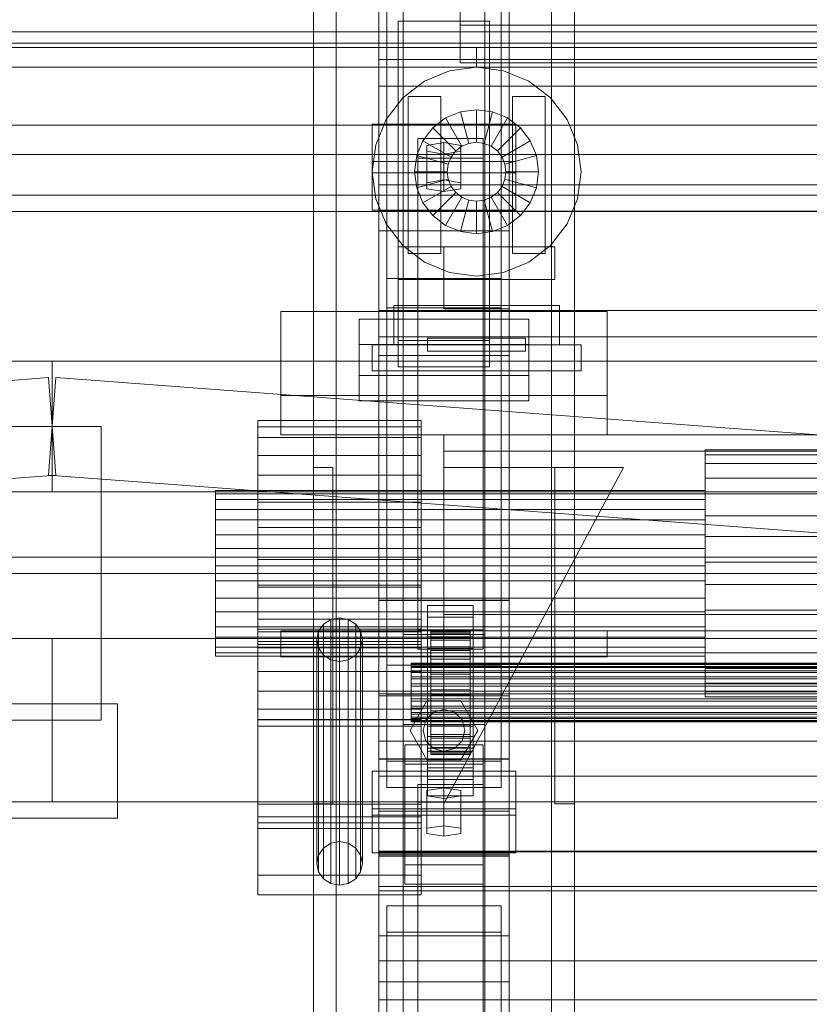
# Model space of a CAD drawing. Header units: millimetres. Extents: x -2233 to 61924, y -68080 to 6847.
# Tile 43 of 256: x -560 to -318, y -35712 to -35410. Entities that reach past the tile are written whole.
import ezdxf

# ---------------------------------------------------------------- set-up
doc = ezdxf.new("R2010")
doc.units = ezdxf.units.MM
for name, color, linetype, lineweight in [('COTAS_O', 1, 'Continuous', 0), ('COTAS_P', 1, 'Continuous', 0), ('frontal_C01', 7, 'Continuous', 0), ('frontal_C02', 7, 'Continuous', 0), ('frontal_C03', 7, 'Continuous', 0), ('frontal_C04', 7, 'Continuous', 0)]:
    doc.layers.add(name, color=color, linetype=linetype, lineweight=lineweight)
doc.dimstyles.new('R19_100', dxfattribs={"dimtxt": 250, "dimasz": 150, "dimexe": 150, "dimexo": 80, "dimgap": 100, "dimtad": 1, "dimtih": 1, "dimtoh": 1, "dimdsep": 46, "dimcen": 0.09, "dimadec": 0, "dimazin": 0, "dimtfac": 1, "dimtdec": 4, "dimtofl": 0, "dimtmove": 0, "dimatfit": 3, "dimfxl": 1, "dimtolj": 1, "dimtzin": 0, "dimarcsym": 0})

# ---------------------------------------------------------------- blocks, each defined once
blk = doc.blocks.new('DIM_R27_48')
at = {"layer": 'COTAS_P'}
for p, q in [((-1750, -34600), (-1600, -34555)), ((2600, -34600), (2450, -34555)), ((-1750, -35500), (-1750, -34600)), ((-1750, -34600), (2600, -34600)), ((-1750, -34600), (-1600, -34645)), ((2600, -34600), (2450, -34645)), ((2600, -35500), (2600, -34600))]:
    blk.add_line(p, q, dxfattribs=at)
blk.add_text('4350 P', height=250, dxfattribs=at).set_placement((425, -34500))
blk = doc.blocks.new('DIM_R27_54')
at = {"layer": 'COTAS_O'}
for p, q in [((-1850, -34600), (-1850, -35300)), ((-150, -34600), (-150, -35300)), ((-1850, -35300), (-1700, -35255)), ((-150, -35300), (-300, -35255)), ((-150, -35300), (-1850, -35300)), ((-1850, -35300), (-1700, -35345)), ((-150, -35300), (-300, -35345))]:
    blk.add_line(p, q, dxfattribs=at)
blk.add_text('1700 O', height=250, rotation=180, dxfattribs=at).set_placement((-1000, -35400))
blk = doc.blocks.new('DIM_R27_58')
at = {"layer": 'COTAS_O'}
for p, q in [((-1480, -35300), (-1330, -35255)), ((490, -35300), (340, -35255)), ((-1480, -36000), (-1480, -35300)), ((-1480, -35300), (490, -35300)), ((-1480, -35300), (-1330, -35345)), ((490, -35300), (340, -35345)), ((490, -36000), (490, -35300))]:
    blk.add_line(p, q, dxfattribs=at)
blk.add_text('1970 O', height=250, dxfattribs=at).set_placement((-495, -35200))
blk = doc.blocks.new('DIM_R27_60')
at = {"layer": 'COTAS_O'}
for p, q in [((-1400, -35300), (-1250, -35255)), ((1400, -35300), (1250, -35255)), ((-1400, -36000), (-1400, -35300)), ((-1400, -35300), (1400, -35300)), ((-1400, -35300), (-1250, -35345)), ((1400, -35300), (1250, -35345)), ((1400, -36000), (1400, -35300))]:
    blk.add_line(p, q, dxfattribs=at)
blk.add_text('2800 O', height=250, dxfattribs=at).set_placement((0, -35200))

msp = doc.modelspace()

# ---------------------------------------------------------------- linework, layer by layer
at = {"layer": 'frontal_C01'}
for p, q in [((-470, -35975), (-470, -34599.343)), ((-463, -35975), (-463, -34599.343)), ((-397, -35975), (-397, -34599.343)), ((-390, -35975), (-390, -34599.343)), ((-470, -35975), (-470, -35273.382)), ((-463, -35975), (-463, -35273.382)), ((-397, -35975), (-397, -35273.382)), ((-390, -35975), (-390, -35273.382)), ((-450, -35617.505), (-450, -35293.967)), ((-410, -35293.967), (-410, -35617.505)), ((-450, -35665.654), (-450, -35342.115)), ((-450, -35666.598), (-450, -35343.06)), ((-410, -35665.654), (-410, -35342.115)), ((-410, -35343.06), (-410, -35666.598)), ((-442.5, -35830.021), (-442.5, -35348.555)), ((-417.5, -35348.555), (-417.5, -35830.021)), ((-447.5, -35637.535), (-447.5, -35358.275)), ((-412.5, -35358.275), (-412.5, -35637.535)), ((-447.5, -35645.624), (-447.5, -35366.363)), ((-412.5, -35645.624), (-412.5, -35366.363)), ((-442.5, -35857.548), (-442.5, -35376.083)), ((-417.5, -35857.548), (-417.5, -35376.083)), ((-450, -35705.117), (-450, -35381.578)), ((-410, -35705.117), (-410, -35381.578)), ((-450, -35422.675), (-450, -35384.156)), ((-450, -35392.244), (-450, -35430.763)), ((-425, -35412.142), (-425, -35398.445)), ((-444, -35418.968), (-444, -35410.879)), ((-444, -35410.879), (-416, -35410.879)), ((-444, -35508.68), (-444, -35410.879)), ((-425, -35410.001), (-425, -35423.698)), ((-416, -35410.879), (-416, -35418.968)), ((-416, -35410.879), (-416, -35508.68)), ((425, -35412.142), (-425, -35412.142)), ((-425, -35412.142), (-425, -35423.698)), ((-416, -35418.968), (-444, -35418.968)), ((-444, -35418.968), (-444, -35516.769)), ((-416, -35516.769), (-416, -35418.968)), ((450, -35422.675), (-450, -35422.675)), ((-450, -35422.675), (-450, -35430.763)), ((-425, -35423.698), (425, -35423.698)), ((-450, -35430.763), (450, -35430.763)), ((-450, -35469.085), (-450, -35460.996)), ((-450, -35460.996), (450, -35460.996)), ((-450, -35499.515), (-450, -35460.996)), ((450, -35469.085), (-450, -35469.085)), ((-450, -35469.085), (-450, -35507.603)), ((450, -35499.515), (-450, -35499.515)), ((-450, -35499.515), (-450, -35507.603)), ((-456, -35519.426), (-456, -35502.171)), ((-456, -35502.171), (-404, -35502.171)), ((-456, -35509.875), (-456, -35502.171)), ((-404, -35502.171), (-404, -35519.426)), ((-404, -35502.171), (-404, -35509.875)), ((-404, -35509.875), (-456, -35509.875)), ((-456, -35509.875), (-456, -35527.13)), ((-450, -35507.603), (450, -35507.603)), ((-416, -35508.68), (-444, -35508.68)), ((-444, -35508.68), (-444, -35516.769)), ((-416, -35516.769), (-416, -35508.68)), ((-404, -35527.13), (-404, -35509.875)), ((-404, -35519.426), (-456, -35519.426)), ((-456, -35519.426), (-456, -35527.13)), ((-444, -35516.769), (-416, -35516.769)), ((-404, -35527.13), (-404, -35519.426)), ((-456, -35527.13), (-404, -35527.13)), ((-410, -35616.933), (-450, -35616.933)), ((-450, -35616.933), (-450, -35666.226)), ((-450, -35819.138), (-450, -35616.933)), ((-450, -35665.654), (-450, -35617.505)), ((-450, -35617.505), (-410, -35617.505)), ((-410, -35666.226), (-410, -35616.933)), ((-410, -35616.933), (-410, -35819.138)), ((-410, -35617.505), (-410, -35665.654)), ((-450, -35642.157), (-450, -35631.373)), ((-450, -35631.373), (450, -35631.373)), ((-450, -35665.076), (-450, -35631.373)), ((-412.5, -35637.535), (-447.5, -35637.535)), ((-447.5, -35637.535), (-447.5, -35645.624)), ((-412.5, -35645.624), (-412.5, -35637.535)), ((-452, -35654.082), (-452, -35640.602)), ((-452, -35640.602), (-408, -35640.602)), ((-452, -35652.157), (-452, -35640.602)), ((450, -35642.157), (-450, -35642.157)), ((-450, -35642.157), (-450, -35675.861)), ((-408, -35640.602), (-408, -35654.082)), ((-408, -35640.602), (-408, -35652.157)), ((-447.5, -35645.624), (-412.5, -35645.624)), ((-438, -35650.038), (-438, -35644.646)), ((-438, -35644.646), (-418, -35644.646)), ((-438, -35796.387), (-438, -35644.646)), ((-430, -35645.724), (-435.196, -35646.533)), ((-424.804, -35646.533), (-430, -35645.724)), ((-430, -35657.28), (-430, -35645.724)), ((-418, -35644.646), (-418, -35650.038)), ((-418, -35644.646), (-418, -35796.387)), ((-435.196, -35646.533), (-435.196, -35648.151)), ((-435.196, -35658.089), (-435.196, -35646.533)), ((-435.196, -35648.151), (-430, -35648.96)), ((-435.196, -35659.706), (-435.196, -35648.151)), ((-430, -35648.96), (-424.804, -35648.151)), ((-430, -35648.96), (-430, -35660.515)), ((-424.804, -35648.151), (-424.804, -35646.533)), ((-424.804, -35658.089), (-424.804, -35646.533)), ((-424.804, -35659.706), (-424.804, -35648.151)), ((-408, -35652.157), (-452, -35652.157)), ((-452, -35652.157), (-452, -35665.638)), ((-418, -35650.038), (-438, -35650.038)), ((-438, -35650.038), (-438, -35801.779)), ((-418, -35801.779), (-418, -35650.038)), ((-408, -35665.638), (-408, -35652.157)), ((-408, -35654.082), (-452, -35654.082)), ((-452, -35654.082), (-452, -35665.638)), ((-408, -35665.638), (-408, -35654.082)), ((-435.196, -35658.089), (-430, -35657.28)), ((-435.196, -35659.706), (-435.196, -35658.089)), ((-430, -35657.28), (-424.804, -35658.089)), ((-424.804, -35658.089), (-424.804, -35659.706)), ((-430, -35660.515), (-435.196, -35659.706)), ((-424.804, -35659.706), (-430, -35660.515)), ((-452, -35665.638), (-408, -35665.638)), ((450, -35665.076), (-450, -35665.076)), ((-450, -35665.076), (-450, -35675.861)), ((-410, -35665.654), (-450, -35665.654)), ((-450, -35666.226), (-410, -35666.226)), ((-450, -35868.431), (-450, -35666.226)), ((-450, -35705.117), (-450, -35666.598)), ((-450, -35666.598), (-410, -35666.598)), ((-450, -35827.343), (-450, -35666.598)), ((-410, -35868.431), (-410, -35666.226)), ((-410, -35666.598), (-410, -35705.117)), ((-410, -35666.598), (-410, -35827.343)), ((-450, -35675.861), (450, -35675.861)), ((-447.5, -35689.902), (-447.5, -35681.813)), ((-447.5, -35681.813), (-412.5, -35681.813)), ((-447.5, -35839.74), (-447.5, -35681.813)), ((-412.5, -35681.813), (-412.5, -35689.902)), ((-412.5, -35681.813), (-412.5, -35839.74)), ((-412.5, -35689.902), (-447.5, -35689.902)), ((-447.5, -35847.829), (-447.5, -35689.902)), ((-412.5, -35847.829), (-412.5, -35689.902)), ((-410, -35705.117), (-450, -35705.117)), ((-450, -35865.862), (-450, -35705.117)), ((-410, -35865.862), (-410, -35705.117))]:
    msp.add_line(p, q, dxfattribs=at)
at = {"layer": 'frontal_C02'}
for p, q in [((-470, -35975), (-470, -33530.372)), ((-463, -35975), (-463, -33530.372)), ((-397, -35975), (-397, -33530.372)), ((-390, -35975), (-390, -33530.372)), ((-470, -35975), (-470, -34035.57)), ((-463, -35975), (-463, -34035.57)), ((-397, -35975), (-397, -34035.57)), ((-390, -35975), (-390, -34035.57)), ((-470, -35975), (-470, -34840.309)), ((-463, -35975), (-463, -34840.309)), ((-397, -35975), (-397, -34840.309)), ((-390, -35975), (-390, -34840.309)), ((-450, -35475.098), (-450, -35117.436)), ((-410, -35117.436), (-410, -35475.098)), ((-442.5, -35598.77), (-442.5, -35122.744)), ((-417.5, -35122.744), (-417.5, -35598.77)), ((-442.5, -35626.336), (-442.5, -35150.31)), ((-417.5, -35626.336), (-417.5, -35150.31)), ((-450, -35513.28), (-450, -35155.618)), ((-410, -35513.28), (-410, -35155.618)), ((-450, -35588.316), (-450, -35293.654)), ((-410, -35293.654), (-410, -35588.316)), ((-450, -35636.79), (-450, -35342.128)), ((-410, -35636.79), (-410, -35342.128)), ((-452, -35457.302), (-452, -35442.4)), ((-452, -35442.4), (-408, -35442.4)), ((-452, -35453.854), (-452, -35442.4)), ((-408, -35442.4), (-408, -35457.302)), ((-408, -35442.4), (-408, -35453.854)), ((-438, -35452.832), (-438, -35446.871)), ((-438, -35446.871), (-418, -35446.871)), ((-438, -35597.285), (-438, -35446.871)), ((-418, -35446.871), (-418, -35452.832)), ((-418, -35446.871), (-418, -35597.285)), ((-430, -35448.063), (-435.196, -35448.957)), ((-435.196, -35448.957), (-435.196, -35450.745)), ((-435.196, -35460.412), (-435.196, -35448.957)), ((-424.804, -35448.957), (-430, -35448.063)), ((-430, -35459.517), (-430, -35448.063)), ((-424.804, -35450.745), (-424.804, -35448.957)), ((-424.804, -35460.412), (-424.804, -35448.957)), ((-418, -35452.832), (-438, -35452.832)), ((-438, -35452.832), (-438, -35603.246)), ((-435.196, -35450.745), (-430, -35451.639)), ((-435.196, -35462.2), (-435.196, -35450.745)), ((-430, -35451.639), (-424.804, -35450.745)), ((-430, -35451.639), (-430, -35463.094)), ((-424.804, -35462.2), (-424.804, -35450.745)), ((-418, -35603.246), (-418, -35452.832)), ((-408, -35453.854), (-452, -35453.854)), ((-452, -35453.854), (-452, -35468.757)), ((-408, -35468.757), (-408, -35453.854)), ((-408, -35457.302), (-452, -35457.302)), ((-452, -35457.302), (-452, -35468.757)), ((-408, -35468.757), (-408, -35457.302)), ((-435.196, -35460.412), (-430, -35459.517)), ((-435.196, -35462.2), (-435.196, -35460.412)), ((-430, -35463.094), (-435.196, -35462.2)), ((-430, -35459.517), (-424.804, -35460.412)), ((-424.804, -35462.2), (-430, -35463.094)), ((-424.804, -35460.412), (-424.804, -35462.2)), ((-452, -35468.757), (-408, -35468.757)), ((-450, -35513.28), (-450, -35475.098)), ((-450, -35475.098), (-410, -35475.098)), ((-450, -35652.796), (-450, -35475.098)), ((-410, -35475.098), (-410, -35513.28)), ((-410, -35475.098), (-410, -35652.796)), ((-447.5, -35498.659), (-447.5, -35489.718)), ((-447.5, -35489.718), (-412.5, -35489.718)), ((-447.5, -35608.082), (-447.5, -35489.718)), ((-412.5, -35489.718), (-412.5, -35498.659)), ((-412.5, -35489.718), (-412.5, -35608.082)), ((-480, -35525.585), (-480, -35499.86)), ((-480, -35499.86), (-380, -35499.86)), ((-480, -35537.585), (-480, -35499.86)), ((-412.5, -35498.659), (-447.5, -35498.659)), ((-447.5, -35617.024), (-447.5, -35498.659)), ((-412.5, -35617.024), (-412.5, -35498.659)), ((-380, -35499.86), (-380, -35525.585)), ((-380, -35499.86), (-380, -35537.585)), ((-410, -35513.28), (-450, -35513.28)), ((-450, -35690.978), (-450, -35513.28)), ((-410, -35690.978), (-410, -35513.28)), ((-380, -35525.585), (-480, -35525.585)), ((-480, -35525.585), (-480, -35537.585)), ((-380, -35537.585), (-380, -35525.585)), ((-487, -35538.371), (-487, -35533.19)), ((-487, -35533.19), (-487, -35535.136)), ((-437, -35533.19), (-487, -35533.19)), ((-437, -35535.136), (-437, -35533.19)), ((-437, -35533.19), (-437, -35538.371)), ((-487, -35535.136), (-487, -35543.912)), ((-437, -35535.136), (-487, -35535.136)), ((-480, -35537.585), (-380, -35537.585)), ((-437, -35543.912), (-437, -35535.136)), ((-430, -35537.585), (-430, -35542.585)), ((430, -35537.585), (-430, -35537.585)), ((-487, -35549.889), (-487, -35538.371)), ((-437, -35538.371), (-487, -35538.371)), ((-437, -35538.371), (-437, -35549.889)), ((430, -35542.585), (-430, -35542.585)), ((-430, -35542.585), (-430, -35592.585)), ((-350, -35546.343), (-350, -35542.154)), ((-350, -35542.154), (-350, -35543.727)), ((350, -35542.154), (-350, -35542.154)), ((-350, -35543.727), (-350, -35550.822)), ((350, -35543.727), (-350, -35543.727)), ((-487, -35543.912), (-487, -35558.182)), ((-437, -35543.912), (-487, -35543.912)), ((-437, -35558.182), (-437, -35543.912)), ((-350, -35555.655), (-350, -35546.343)), ((350, -35546.343), (-350, -35546.343)), ((-470, -35650.585), (-470, -35547.585)), ((-470, -35547.585), (-464, -35547.585)), ((-464, -35650.585), (-464, -35547.585)), ((-430, -35650.585), (-375, -35547.585)), ((-375, -35547.585), (-430, -35547.585)), ((-430, -35547.585), (-430, -35650.585)), ((-396, -35650.585), (-396, -35547.585)), ((-396, -35547.585), (-390, -35547.585)), ((-390, -35650.585), (-390, -35547.585)), ((-487, -35565.992), (-487, -35549.889)), ((-437, -35549.889), (-487, -35549.889)), ((-437, -35549.889), (-437, -35565.992)), ((-350, -35550.822), (-350, -35562.36)), ((350, -35550.822), (-350, -35550.822)), ((-500, -35557.414), (-500, -35554.603)), ((-500, -35554.603), (-500, -35555.659)), ((-350, -35554.603), (-500, -35554.603)), ((-500, -35555.659), (-500, -35560.42)), ((-350, -35555.659), (-500, -35555.659)), ((-350, -35555.659), (-350, -35554.603)), ((-350, -35554.603), (-350, -35557.414)), ((-350, -35568.674), (-350, -35555.655)), ((350, -35555.655), (-350, -35555.655)), ((-350, -35560.42), (-350, -35555.659)), ((-500, -35563.663), (-500, -35557.414)), ((-350, -35557.414), (-500, -35557.414)), ((-487, -35558.182), (-487, -35575.773)), ((-437, -35558.182), (-487, -35558.182)), ((-437, -35575.773), (-437, -35558.182)), ((-350, -35557.414), (-350, -35563.663)), ((-500, -35560.42), (-500, -35568.163)), ((-350, -35560.42), (-500, -35560.42)), ((-350, -35568.163), (-350, -35560.42)), ((-500, -35572.4), (-500, -35563.663)), ((-350, -35563.663), (-500, -35563.663)), ((-350, -35562.36), (-350, -35576.583)), ((350, -35562.36), (-350, -35562.36)), ((-350, -35563.663), (-350, -35572.4)), ((-487, -35584.227), (-487, -35565.992)), ((-487, -35565.992), (-437, -35565.992)), ((-437, -35565.992), (-437, -35584.227)), ((-500, -35568.163), (-500, -35577.707)), ((-350, -35568.163), (-500, -35568.163)), ((-350, -35577.707), (-350, -35568.163)), ((-350, -35583.417), (-350, -35568.674)), ((-350, -35568.674), (350, -35568.674)), ((-500, -35582.293), (-500, -35572.4)), ((-500, -35572.4), (-350, -35572.4)), ((-350, -35572.4), (-350, -35582.293)), ((-487, -35575.773), (-487, -35594.008)), ((-437, -35575.773), (-487, -35575.773)), ((-437, -35594.008), (-437, -35575.773)), ((-350, -35576.583), (-350, -35591.326)), ((350, -35576.583), (-350, -35576.583)), ((-500, -35577.707), (-500, -35587.6)), ((-350, -35577.707), (-500, -35577.707)), ((-350, -35587.6), (-350, -35577.707)), ((-500, -35591.837), (-500, -35582.293)), ((-350, -35582.293), (-500, -35582.293)), ((-350, -35582.293), (-350, -35591.837)), ((-487, -35658.117), (-487, -35583.604)), ((-487, -35583.604), (-437, -35583.604)), ((-487, -35597.922), (-487, -35583.604)), ((-487, -35601.818), (-487, -35584.227)), ((-437, -35584.227), (-487, -35584.227)), ((-437, -35583.604), (-437, -35658.117)), ((-437, -35583.604), (-437, -35597.922)), ((-437, -35584.227), (-437, -35601.818)), ((-350, -35597.64), (-350, -35583.417)), ((350, -35583.417), (-350, -35583.417)), ((-500, -35587.6), (-500, -35596.337)), ((-350, -35587.6), (-500, -35587.6)), ((-410, -35588.205), (-450, -35588.205)), ((-450, -35588.205), (-450, -35636.9)), ((-450, -35723.904), (-450, -35588.205)), ((-450, -35636.79), (-450, -35588.316)), ((-450, -35588.316), (-410, -35588.316)), ((-410, -35636.9), (-410, -35588.205)), ((-410, -35588.205), (-410, -35723.904)), ((-410, -35588.316), (-410, -35636.79)), ((-350, -35596.337), (-350, -35587.6)), ((-500, -35599.58), (-500, -35591.837)), ((-350, -35591.837), (-500, -35591.837)), ((-435, -35593.467), (-435, -35589.89)), ((-435, -35589.89), (-421, -35589.89)), ((-435, -35629.982), (-435, -35589.89)), ((-421, -35589.89), (-421, -35593.467)), ((-421, -35589.89), (-421, -35629.982)), ((-350, -35591.326), (-350, -35604.345)), ((350, -35591.326), (-350, -35591.326)), ((-350, -35591.837), (-350, -35599.58)), ((-487, -35594.008), (-487, -35610.111)), ((-437, -35594.008), (-487, -35594.008)), ((-464.679, -35594.126), (-466.95, -35595.574)), ((-462, -35593.617), (-464.679, -35594.126)), ((-464.679, -35662.678), (-464.679, -35594.126)), ((-459.321, -35594.126), (-462, -35593.617)), ((-462, -35662.169), (-462, -35593.617)), ((-457.05, -35595.574), (-459.321, -35594.126)), ((-459.321, -35662.678), (-459.321, -35594.126)), ((-437, -35610.111), (-437, -35594.008)), ((-421, -35593.467), (-435, -35593.467)), ((-435, -35593.467), (-435, -35633.558)), ((-430, -35592.585), (-430, -35597.585)), ((430, -35592.585), (-430, -35592.585)), ((-421, -35633.558), (-421, -35593.467)), ((-500, -35596.337), (-500, -35602.586)), ((-350, -35596.337), (-500, -35596.337)), ((-487, -35650.734), (-487, -35597.085)), ((-487, -35597.085), (-437, -35597.085)), ((-487, -35602.812), (-487, -35597.085)), ((-437, -35597.922), (-487, -35597.922)), ((-487, -35597.922), (-487, -35672.435)), ((-480, -35597.585), (-380, -35597.585)), ((-480, -35605.585), (-480, -35597.585)), ((-468.467, -35597.742), (-469, -35600.299)), ((-466.95, -35595.574), (-468.467, -35597.742)), ((-468.467, -35666.294), (-468.467, -35597.742)), ((-466.95, -35664.126), (-466.95, -35595.574)), ((-455.533, -35597.742), (-457.05, -35595.574)), ((-457.05, -35664.126), (-457.05, -35595.574)), ((-455, -35600.299), (-455.533, -35597.742)), ((-455.533, -35666.294), (-455.533, -35597.742)), ((-418, -35597.285), (-438, -35597.285)), ((-438, -35597.285), (-438, -35603.246)), ((-437, -35597.085), (-437, -35650.734)), ((-437, -35597.085), (-437, -35602.812)), ((-437, -35672.435), (-437, -35597.922)), ((-434, -35607.501), (-434, -35597.509)), ((-434, -35597.509), (-434, -35597.955)), ((-434, -35597.509), (-422, -35597.509)), ((-434, -35598.357), (-434, -35597.509)), ((-434, -35607.712), (-434, -35597.955)), ((-434, -35597.955), (-434, -35599.664)), ((-434, -35597.955), (-422, -35597.955)), ((430, -35597.585), (-430, -35597.585)), ((-422, -35597.955), (-422, -35597.509)), ((-422, -35597.509), (-422, -35607.501)), ((-422, -35597.509), (-422, -35598.357)), ((-422, -35599.664), (-422, -35597.955)), ((-422, -35597.955), (-422, -35607.712)), ((-418, -35603.246), (-418, -35597.285)), ((-380, -35605.585), (-380, -35597.585)), ((-350, -35602.586), (-350, -35596.337)), ((-350, -35609.178), (-350, -35597.64)), ((350, -35597.64), (-350, -35597.64)), ((-500, -35604.341), (-500, -35599.58)), ((-350, -35599.58), (-500, -35599.58)), ((-487, -35654.552), (-487, -35600.903)), ((-487, -35600.903), (-437, -35600.903)), ((-487, -35624.767), (-487, -35600.903)), ((-469, -35600.299), (-468.467, -35602.856)), ((-469, -35668.851), (-469, -35600.299)), ((-455.533, -35602.856), (-455, -35600.299)), ((-455, -35600.299), (-455, -35668.851)), ((-442.5, -35626.336), (-442.5, -35598.77)), ((-442.5, -35598.77), (-417.5, -35598.77)), ((-437, -35600.903), (-437, -35654.552)), ((-437, -35600.903), (-437, -35624.767)), ((-435, -35603.005), (-435, -35599.428)), ((-435, -35599.428), (-421, -35599.428)), ((-435, -35639.519), (-435, -35599.428)), ((-434, -35607.902), (-434, -35598.357)), ((-434, -35598.357), (-422, -35598.357)), ((-434, -35600.44), (-434, -35598.357)), ((-434, -35608.522), (-434, -35599.664)), ((-434, -35599.664), (-434, -35602.521)), ((-434, -35599.664), (-422, -35599.664)), ((-434, -35608.889), (-434, -35600.44)), ((-434, -35600.44), (-422, -35600.44)), ((-434, -35603.618), (-434, -35600.44)), ((-422, -35598.357), (-422, -35607.902)), ((-422, -35598.357), (-422, -35600.44)), ((-422, -35602.521), (-422, -35599.664)), ((-422, -35599.664), (-422, -35608.522)), ((-422, -35600.44), (-422, -35608.889)), ((-422, -35600.44), (-422, -35603.618)), ((-421, -35599.428), (-421, -35603.005)), ((-421, -35599.428), (-421, -35639.519)), ((-417.5, -35598.77), (-417.5, -35626.336)), ((-350, -35599.58), (-350, -35604.341)), ((-500, -35602.586), (-500, -35605.397)), ((-350, -35602.586), (-500, -35602.586)), ((-487, -35616.088), (-487, -35601.818)), ((-437, -35601.818), (-487, -35601.818)), ((-437, -35602.812), (-487, -35602.812)), ((-487, -35602.812), (-487, -35656.461)), ((-468.467, -35602.856), (-466.95, -35605.024)), ((-468.467, -35671.408), (-468.467, -35602.856)), ((-457.05, -35605.024), (-455.533, -35602.856)), ((-455.533, -35671.408), (-455.533, -35602.856)), ((-438, -35603.246), (-418, -35603.246)), ((-437, -35601.818), (-437, -35616.088)), ((-437, -35656.461), (-437, -35602.812)), ((-421, -35603.005), (-435, -35603.005)), ((-435, -35603.005), (-435, -35643.096)), ((-434, -35609.875), (-434, -35602.521)), ((-434, -35602.521), (-434, -35606.329)), ((-434, -35602.521), (-422, -35602.521)), ((-434, -35610.394), (-434, -35603.618)), ((-434, -35603.618), (-422, -35603.618)), ((-434, -35607.673), (-434, -35603.618)), ((-422, -35606.329), (-422, -35602.521)), ((-422, -35602.521), (-422, -35609.875)), ((-422, -35603.618), (-422, -35610.394)), ((-422, -35603.618), (-422, -35607.673)), ((-421, -35643.096), (-421, -35603.005)), ((-350, -35605.397), (-350, -35602.586)), ((-500, -35605.397), (-500, -35604.341)), ((-350, -35604.341), (-500, -35604.341)), ((-350, -35605.397), (-500, -35605.397)), ((-480, -35605.585), (-380, -35605.585)), ((-470, -35605.585), (-463, -35605.585)), ((-470, -35975), (-470, -35605.585)), ((-466.95, -35605.024), (-464.679, -35606.472)), ((-466.95, -35673.576), (-466.95, -35605.024)), ((-464.679, -35606.472), (-462, -35606.981)), ((-464.679, -35675.024), (-464.679, -35606.472)), ((-463, -35975), (-463, -35605.585)), ((-463, -35605.585), (-397, -35605.585)), ((-462, -35606.981), (-459.321, -35606.472)), ((-462, -35675.533), (-462, -35606.981)), ((-459.321, -35606.472), (-457.05, -35605.024)), ((-459.321, -35675.024), (-459.321, -35606.472)), ((-457.05, -35673.576), (-457.05, -35605.024)), ((-434, -35611.679), (-434, -35606.329)), ((-434, -35606.329), (-434, -35610.83)), ((-434, -35606.329), (-422, -35606.329)), ((-422, -35610.83), (-422, -35606.329)), ((-422, -35606.329), (-422, -35611.679)), ((-397, -35605.585), (-390, -35605.585)), ((-397, -35975), (-397, -35605.585)), ((-390, -35975), (-390, -35605.585)), ((-350, -35604.341), (-350, -35605.397)), ((-350, -35604.345), (-350, -35613.657)), ((350, -35604.345), (-350, -35604.345)), ((-412.5, -35608.082), (-447.5, -35608.082)), ((-447.5, -35608.082), (-447.5, -35617.024)), ((-440, -35607.902), (-440, -35607.501)), ((-440, -35607.501), (-440, -35607.712)), ((-440, -35607.501), (440, -35607.501)), ((-440, -35607.712), (-440, -35608.522)), ((-440, -35607.712), (440, -35607.712)), ((-440, -35608.889), (-440, -35607.902)), ((-440, -35607.902), (440, -35607.902)), ((-440, -35608.522), (-440, -35609.875)), ((-440, -35608.522), (440, -35608.522)), ((-440, -35610.394), (-440, -35608.889)), ((-440, -35608.889), (440, -35608.889)), ((-440, -35609.875), (-440, -35611.679)), ((-440, -35609.875), (440, -35609.875)), ((-434, -35607.712), (-434, -35607.501)), ((-422, -35607.501), (-434, -35607.501)), ((-434, -35607.501), (-434, -35607.902)), ((-434, -35612.315), (-434, -35607.673)), ((-434, -35607.673), (-422, -35607.673)), ((-434, -35612.329), (-434, -35607.673)), ((-434, -35608.522), (-434, -35607.712)), ((-422, -35607.712), (-434, -35607.712)), ((-422, -35607.902), (-434, -35607.902)), ((-434, -35607.902), (-434, -35608.889)), ((-434, -35609.875), (-434, -35608.522)), ((-422, -35608.522), (-434, -35608.522)), ((-422, -35608.889), (-434, -35608.889)), ((-434, -35608.889), (-434, -35610.394)), ((-434, -35611.679), (-434, -35609.875)), ((-422, -35609.875), (-434, -35609.875)), ((-422, -35607.501), (-422, -35607.712)), ((-422, -35607.902), (-422, -35607.501)), ((-422, -35607.673), (-422, -35612.315)), ((-422, -35607.673), (-422, -35612.329)), ((-422, -35607.712), (-422, -35608.522)), ((-422, -35608.889), (-422, -35607.902)), ((-422, -35608.522), (-422, -35609.875)), ((-422, -35610.394), (-422, -35608.889)), ((-422, -35609.875), (-422, -35611.679)), ((-412.5, -35617.024), (-412.5, -35608.082)), ((-350, -35616.273), (-350, -35609.178)), ((350, -35609.178), (-350, -35609.178)), ((-487, -35610.111), (-487, -35621.629)), ((-437, -35610.111), (-487, -35610.111)), ((-440, -35612.315), (-440, -35610.394)), ((-440, -35610.394), (440, -35610.394)), ((-440, -35611.679), (-440, -35613.811)), ((-440, -35611.679), (440, -35611.679)), ((-440, -35614.521), (-440, -35612.315)), ((-440, -35612.315), (440, -35612.315)), ((-437, -35621.629), (-437, -35610.111)), ((-422, -35610.394), (-434, -35610.394)), ((-434, -35610.394), (-434, -35612.315)), ((-434, -35610.83), (-434, -35613.811)), ((-422, -35610.83), (-434, -35610.83)), ((-434, -35610.83), (-434, -35615.717)), ((-434, -35613.811), (-434, -35611.679)), ((-422, -35611.679), (-434, -35611.679)), ((-422, -35612.315), (-434, -35612.315)), ((-434, -35612.315), (-434, -35614.521)), ((-434, -35614.521), (-434, -35612.329)), ((-434, -35612.329), (-422, -35612.329)), ((-434, -35617.269), (-434, -35612.329)), ((-422, -35612.315), (-422, -35610.394)), ((-422, -35613.811), (-422, -35610.83)), ((-422, -35615.717), (-422, -35610.83)), ((-422, -35611.679), (-422, -35613.811)), ((-422, -35614.521), (-422, -35612.315)), ((-422, -35612.329), (-422, -35614.521)), ((-422, -35612.329), (-422, -35617.269)), ((-487, -35624.864), (-487, -35616.088)), ((-437, -35616.088), (-487, -35616.088)), ((-440, -35613.811), (-440, -35616.126)), ((440, -35613.811), (-440, -35613.811)), ((-440, -35616.861), (-440, -35614.521)), ((-440, -35614.521), (440, -35614.521)), ((-440, -35616.126), (-440, -35618.466)), ((-440, -35616.126), (440, -35616.126)), ((-437, -35616.088), (-437, -35624.864)), ((-434, -35613.811), (-422, -35613.811)), ((-434, -35616.126), (-434, -35613.811)), ((-422, -35614.521), (-434, -35614.521)), ((-434, -35614.521), (-434, -35616.861)), ((-434, -35616.126), (-434, -35615.717)), ((-434, -35615.717), (-434, -35620.657)), ((-434, -35615.717), (-422, -35615.717)), ((-434, -35618.466), (-434, -35616.126)), ((-422, -35616.126), (-434, -35616.126)), ((-422, -35613.811), (-422, -35616.126)), ((-422, -35616.861), (-422, -35614.521)), ((-422, -35620.657), (-422, -35615.717)), ((-422, -35615.717), (-422, -35616.126)), ((-422, -35616.126), (-422, -35618.466)), ((-350, -35613.657), (-350, -35617.846)), ((350, -35613.657), (-350, -35613.657)), ((-447.5, -35617.024), (-412.5, -35617.024)), ((-440.4, -35628.085), (-435.2, -35619.078)), ((-440, -35619.176), (-440, -35616.861)), ((-440, -35616.861), (440, -35616.861)), ((-440, -35618.466), (-440, -35620.671)), ((-440, -35618.466), (440, -35618.466)), ((-435.2, -35619.078), (-424.8, -35619.078)), ((-434, -35616.861), (-434, -35617.269)), ((-422, -35616.861), (-434, -35616.861)), ((-434, -35616.861), (-434, -35619.176)), ((-434, -35617.269), (-422, -35617.269)), ((-434, -35622.156), (-434, -35617.269)), ((-434, -35620.671), (-434, -35618.466)), ((-434, -35618.466), (-434, -35620.657)), ((-422, -35618.466), (-434, -35618.466)), ((-424.8, -35619.078), (-419.6, -35628.085)), ((-422, -35617.269), (-422, -35616.861)), ((-422, -35619.176), (-422, -35616.861)), ((-422, -35617.269), (-422, -35622.156)), ((-422, -35620.657), (-422, -35618.466)), ((-422, -35618.466), (-422, -35620.671)), ((-350, -35617.846), (-350, -35616.273)), ((350, -35616.273), (-350, -35616.273)), ((350, -35617.846), (-350, -35617.846)), ((-487, -35621.629), (-487, -35626.81)), ((-437, -35621.629), (-487, -35621.629)), ((-440, -35621.308), (-440, -35619.176)), ((-440, -35619.176), (440, -35619.176)), ((-440, -35620.671), (-440, -35622.592)), ((-440, -35620.671), (440, -35620.671)), ((-440, -35623.112), (-440, -35621.308)), ((-440, -35621.308), (440, -35621.308)), ((-437, -35626.81), (-437, -35621.629)), ((-434, -35619.176), (-434, -35622.156)), ((-422, -35619.176), (-434, -35619.176)), ((-434, -35619.176), (-434, -35621.308)), ((-434, -35620.657), (-434, -35625.313)), ((-434, -35620.657), (-422, -35620.657)), ((-434, -35622.592), (-434, -35620.671)), ((-434, -35620.671), (-434, -35625.313)), ((-422, -35620.671), (-434, -35620.671)), ((-434, -35621.308), (-434, -35626.657)), ((-422, -35621.308), (-434, -35621.308)), ((-434, -35621.308), (-434, -35623.112)), ((-434, -35622.156), (-422, -35622.156)), ((-434, -35626.657), (-434, -35622.156)), ((-433.2, -35622.542), (-430, -35621.685)), ((-430, -35621.685), (-426.8, -35622.542)), ((-422, -35622.156), (-422, -35619.176)), ((-422, -35621.308), (-422, -35619.176)), ((-422, -35625.313), (-422, -35620.657)), ((-422, -35625.313), (-422, -35620.671)), ((-422, -35620.671), (-422, -35622.592)), ((-422, -35626.657), (-422, -35621.308)), ((-422, -35623.112), (-422, -35621.308)), ((-422, -35622.156), (-422, -35626.657)), ((-437, -35624.767), (-487, -35624.767)), ((-487, -35624.767), (-487, -35678.416)), ((-487, -35626.81), (-487, -35624.864)), ((-437, -35624.864), (-487, -35624.864)), ((-440, -35622.592), (-440, -35624.097)), ((-440, -35622.592), (440, -35622.592)), ((-440, -35624.465), (-440, -35623.112)), ((-440, -35623.112), (440, -35623.112)), ((-440, -35624.097), (-440, -35625.084)), ((-440, -35624.097), (440, -35624.097)), ((-440, -35625.274), (-440, -35624.465)), ((-440, -35624.465), (440, -35624.465)), ((-440, -35625.084), (-440, -35625.486)), ((-440, -35625.084), (440, -35625.084)), ((-437, -35678.416), (-437, -35624.767)), ((-437, -35624.864), (-437, -35626.81)), ((-436.4, -35628.085), (-435.543, -35624.885)), ((-435.543, -35624.885), (-433.2, -35622.542)), ((-434, -35624.097), (-434, -35622.592)), ((-434, -35622.592), (-434, -35629.368)), ((-422, -35622.592), (-434, -35622.592)), ((-434, -35623.112), (-434, -35630.466)), ((-422, -35623.112), (-434, -35623.112)), ((-434, -35623.112), (-434, -35624.465)), ((-434, -35625.084), (-434, -35624.097)), ((-434, -35624.097), (-434, -35632.546)), ((-422, -35624.097), (-434, -35624.097)), ((-434, -35624.465), (-434, -35633.322)), ((-422, -35624.465), (-434, -35624.465)), ((-434, -35624.465), (-434, -35625.274)), ((-434, -35625.486), (-434, -35625.084)), ((-434, -35625.084), (-434, -35634.63)), ((-422, -35625.084), (-434, -35625.084)), ((-426.8, -35622.542), (-424.457, -35624.885)), ((-424.457, -35624.885), (-423.6, -35628.085)), ((-422, -35629.368), (-422, -35622.592)), ((-422, -35622.592), (-422, -35624.097)), ((-422, -35630.466), (-422, -35623.112)), ((-422, -35624.465), (-422, -35623.112)), ((-422, -35632.546), (-422, -35624.097)), ((-422, -35624.097), (-422, -35625.084)), ((-422, -35633.322), (-422, -35624.465)), ((-422, -35625.274), (-422, -35624.465)), ((-422, -35634.63), (-422, -35625.084)), ((-422, -35625.084), (-422, -35625.486)), ((-437, -35626.81), (-487, -35626.81)), ((-417.5, -35626.336), (-442.5, -35626.336)), ((-435.2, -35637.091), (-440.4, -35628.085)), ((-440, -35625.486), (-440, -35625.274)), ((-440, -35625.274), (440, -35625.274)), ((-440, -35625.486), (440, -35625.486)), ((-435.543, -35631.285), (-436.4, -35628.085)), ((-435, -35640.53), (-435, -35626.82)), ((-435, -35626.82), (-421, -35626.82)), ((-435, -35634.456), (-435, -35626.82)), ((-434, -35625.274), (-434, -35635.031)), ((-422, -35625.274), (-434, -35625.274)), ((-434, -35625.274), (-434, -35625.486)), ((-434, -35625.313), (-434, -35629.368)), ((-434, -35625.313), (-422, -35625.313)), ((-434, -35625.486), (-434, -35635.477)), ((-422, -35625.486), (-434, -35625.486)), ((-434, -35626.657), (-422, -35626.657)), ((-434, -35630.466), (-434, -35626.657)), ((-419.6, -35628.085), (-424.8, -35637.091)), ((-423.6, -35628.085), (-424.457, -35631.285)), ((-422, -35635.031), (-422, -35625.274)), ((-422, -35625.486), (-422, -35625.274)), ((-422, -35629.368), (-422, -35625.313)), ((-422, -35635.477), (-422, -35625.486)), ((-422, -35626.657), (-422, -35630.466)), ((-421, -35626.82), (-421, -35640.53)), ((-421, -35626.82), (-421, -35634.456)), ((-421, -35629.982), (-435, -35629.982)), ((-435, -35629.982), (-435, -35633.558)), ((-434, -35629.368), (-434, -35632.546)), ((-434, -35629.368), (-422, -35629.368)), ((-434, -35630.466), (-422, -35630.466)), ((-434, -35633.322), (-434, -35630.466)), ((-422, -35632.546), (-422, -35629.368)), ((-422, -35630.466), (-422, -35633.322)), ((-421, -35633.558), (-421, -35629.982)), ((-442, -35638.442), (-442, -35632.481)), ((-442, -35632.481), (-418, -35632.481)), ((-442, -35669.249), (-442, -35632.481)), ((-433.2, -35633.627), (-435.543, -35631.285)), ((-435, -35633.558), (-421, -35633.558)), ((-434, -35632.546), (-434, -35634.63)), ((-434, -35632.546), (-422, -35632.546)), ((-434, -35633.322), (-422, -35633.322)), ((-434, -35635.031), (-434, -35633.322)), ((-430, -35634.485), (-433.2, -35633.627)), ((-426.8, -35633.627), (-430, -35634.485)), ((-424.457, -35631.285), (-426.8, -35633.627)), ((-422, -35634.63), (-422, -35632.546)), ((-422, -35633.322), (-422, -35635.031)), ((-418, -35632.481), (-418, -35638.442)), ((-418, -35632.481), (-418, -35669.249)), ((-410, -35636.79), (-450, -35636.79)), ((-450, -35636.9), (-410, -35636.9)), ((-450, -35772.598), (-450, -35636.9)), ((-424.8, -35637.091), (-435.2, -35637.091)), ((-421, -35634.456), (-435, -35634.456)), ((-435, -35634.456), (-435, -35648.167)), ((-434, -35634.63), (-434, -35635.477)), ((-434, -35634.63), (-422, -35634.63)), ((-434, -35635.031), (-422, -35635.031)), ((-434, -35635.477), (-434, -35635.031)), ((-434, -35635.477), (-422, -35635.477)), ((-422, -35635.477), (-422, -35634.63)), ((-422, -35635.031), (-422, -35635.477)), ((-421, -35648.167), (-421, -35634.456)), ((-410, -35772.598), (-410, -35636.9)), ((-418, -35638.442), (-442, -35638.442)), ((-442, -35638.442), (-442, -35675.21)), ((-421, -35639.519), (-435, -35639.519)), ((-435, -35639.519), (-435, -35643.096)), ((-421, -35643.096), (-421, -35639.519)), ((-418, -35675.21), (-418, -35638.442)), ((-421, -35640.53), (-435, -35640.53)), ((-435, -35640.53), (-435, -35648.167)), ((-435, -35643.096), (-421, -35643.096)), ((-421, -35648.167), (-421, -35640.53)), ((-435, -35648.167), (-421, -35648.167)), ((-437, -35650.734), (-487, -35650.734)), ((-487, -35650.734), (-487, -35656.461)), ((-464, -35650.585), (-470, -35650.585)), ((-437, -35656.461), (-437, -35650.734)), ((-390, -35650.585), (-396, -35650.585)), ((-437, -35654.552), (-487, -35654.552)), ((-487, -35654.552), (-487, -35678.416)), ((-450, -35690.978), (-450, -35652.796)), ((-450, -35652.796), (-410, -35652.796)), ((-437, -35678.416), (-437, -35654.552)), ((-410, -35652.796), (-410, -35690.978)), ((-487, -35656.461), (-437, -35656.461)), ((-437, -35658.117), (-487, -35658.117)), ((-487, -35658.117), (-487, -35672.435)), ((-437, -35672.435), (-437, -35658.117)), ((-468.467, -35666.294), (-466.95, -35664.126)), ((-466.95, -35664.126), (-464.679, -35662.678)), ((-464.679, -35662.678), (-462, -35662.169)), ((-462, -35662.169), (-459.321, -35662.678)), ((-459.321, -35662.678), (-457.05, -35664.126)), ((-457.05, -35664.126), (-455.533, -35666.294)), ((-469, -35668.851), (-468.467, -35666.294)), ((-455.533, -35666.294), (-455, -35668.851)), ((-450, -35677.236), (-450, -35665.314)), ((-450, -35665.314), (450, -35665.314)), ((-450, -35698.723), (-450, -35665.314)), ((-468.467, -35671.408), (-469, -35668.851)), ((-455, -35668.851), (-455.533, -35671.408)), ((-418, -35669.249), (-442, -35669.249)), ((-442, -35669.249), (-442, -35675.21)), ((-418, -35675.21), (-418, -35669.249)), ((-487, -35672.435), (-437, -35672.435)), ((-466.95, -35673.576), (-468.467, -35671.408)), ((-455.533, -35671.408), (-457.05, -35673.576)), ((-464.679, -35675.024), (-466.95, -35673.576)), ((-462, -35675.533), (-464.679, -35675.024)), ((-459.321, -35675.024), (-462, -35675.533)), ((-457.05, -35673.576), (-459.321, -35675.024)), ((-442, -35675.21), (-418, -35675.21)), ((-487, -35678.416), (-437, -35678.416)), ((450, -35677.236), (-450, -35677.236)), ((-450, -35677.236), (-450, -35710.645)), ((-410, -35690.978), (-450, -35690.978)), ((450, -35698.723), (-450, -35698.723)), ((-450, -35698.723), (-450, -35710.645)), ((-450, -35710.645), (450, -35710.645))]:
    msp.add_line(p, q, dxfattribs=at)
at = {"layer": 'frontal_C03'}
for p, q in [((1530, -35414.158), (-1530, -35414.158)), ((1500, -35417.595), (-1500, -35417.595)), ((1500, -35442.718), (-1500, -35442.718)), ((-1500, -35451.701), (1500, -35451.701)), ((1530, -35464.158), (-1530, -35464.158)), ((1530, -35469.158), (-1530, -35469.158))]:
    msp.add_line(p, q, dxfattribs=at)
at = {"layer": 'frontal_C04'}
for p, q in [((-1400, -35419), (-420, -35419)), ((-420, -35419), (-420, -35425)), ((-420, -35419), (560, -35419)), ((-1400, -35425), (-420, -35425)), ((-436, -35429.287), (-428.282, -35426.09)), ((-428.282, -35426.09), (-420, -35425)), ((-420, -35425), (560, -35425)), ((-420, -35425), (-411.718, -35426.09)), ((-411.718, -35426.09), (-404, -35429.287)), ((-442.627, -35434.373), (-436, -35429.287)), ((-404, -35429.287), (-397.373, -35434.373)), ((-447.713, -35441), (-442.627, -35434.373)), ((-441, -35434), (-431, -35434)), ((-441, -35434), (-441, -35482)), ((-431, -35482), (-431, -35434)), ((-409, -35434), (-399, -35434)), ((-409, -35434), (-409, -35482)), ((-399, -35482), (-399, -35434)), ((-397.373, -35434.373), (-392.287, -35441)), ((-424.918, -35438.647), (-420, -35438)), ((-420, -35448), (-420, -35438)), ((-420, -35438), (-415.082, -35438.647)), ((-450.91, -35448.718), (-447.713, -35441)), ((-433.435, -35443.565), (-429.5, -35440.546)), ((-429.5, -35440.546), (-424.918, -35438.647)), ((-424.5, -35449.206), (-429.5, -35440.546)), ((-422.329, -35448.307), (-424.918, -35438.647)), ((-417.671, -35448.307), (-415.082, -35438.647)), ((-415.5, -35449.206), (-410.5, -35440.546)), ((-415.082, -35438.647), (-410.5, -35440.546)), ((-410.5, -35440.546), (-406.565, -35443.565)), ((-392.287, -35441), (-389.09, -35448.718)), ((-436.454, -35447.5), (-433.435, -35443.565)), ((-426.364, -35450.636), (-433.435, -35443.565)), ((-413.636, -35450.636), (-406.565, -35443.565)), ((-406.565, -35443.565), (-403.546, -35447.5)), ((-452, -35457), (-450.91, -35448.718)), ((-438.353, -35452.082), (-436.454, -35447.5)), ((-427.794, -35452.5), (-436.454, -35447.5)), ((-426.364, -35450.636), (-424.5, -35449.206)), ((-424.5, -35449.206), (-422.329, -35448.307)), ((-422.329, -35448.307), (-420, -35448)), ((-420, -35448), (-417.671, -35448.307)), ((-417.671, -35448.307), (-415.5, -35449.206)), ((-415.5, -35449.206), (-413.636, -35450.636)), ((-412.206, -35452.5), (-403.546, -35447.5)), ((-403.546, -35447.5), (-401.647, -35452.082)), ((-389.09, -35448.718), (-388, -35457)), ((-439, -35457), (-438.353, -35452.082)), ((-428.693, -35454.671), (-438.353, -35452.082)), ((-428.693, -35454.671), (-427.794, -35452.5)), ((-427.794, -35452.5), (-426.364, -35450.636)), ((-413.636, -35450.636), (-412.206, -35452.5)), ((-412.206, -35452.5), (-411.307, -35454.671)), ((-411.307, -35454.671), (-401.647, -35452.082)), ((-401.647, -35452.082), (-401, -35457)), ((-429, -35457), (-428.693, -35454.671)), ((-411.307, -35454.671), (-411, -35457)), ((-450.91, -35465.282), (-452, -35457)), ((-429, -35457), (-439, -35457)), ((-438.353, -35461.918), (-439, -35457)), ((-428.693, -35459.329), (-429, -35457)), ((-411, -35457), (-411.307, -35459.329)), ((-401, -35457), (-411, -35457)), ((-401, -35457), (-401.647, -35461.918)), ((-388, -35457), (-389.09, -35465.282)), ((-428.693, -35459.329), (-438.353, -35461.918)), ((-436.454, -35466.5), (-438.353, -35461.918)), ((-427.794, -35461.5), (-436.454, -35466.5)), ((-427.794, -35461.5), (-428.693, -35459.329)), ((-426.364, -35463.364), (-427.794, -35461.5)), ((-412.206, -35461.5), (-413.636, -35463.364)), ((-411.307, -35459.329), (-412.206, -35461.5)), ((-412.206, -35461.5), (-403.546, -35466.5)), ((-411.307, -35459.329), (-401.647, -35461.918)), ((-401.647, -35461.918), (-403.546, -35466.5)), ((-447.713, -35473), (-450.91, -35465.282)), ((-426.364, -35463.364), (-433.435, -35470.435)), ((-424.5, -35464.794), (-429.5, -35473.454)), ((-424.5, -35464.794), (-426.364, -35463.364)), ((-422.329, -35465.693), (-424.5, -35464.794)), ((-415.5, -35464.794), (-417.671, -35465.693)), ((-413.636, -35463.364), (-415.5, -35464.794)), ((-415.5, -35464.794), (-410.5, -35473.454)), ((-413.636, -35463.364), (-406.565, -35470.435)), ((-389.09, -35465.282), (-392.287, -35473)), ((-433.435, -35470.435), (-436.454, -35466.5)), ((-422.329, -35465.693), (-424.918, -35475.353)), ((-420, -35466), (-422.329, -35465.693)), ((-417.671, -35465.693), (-420, -35466)), ((-420, -35466), (-420, -35476)), ((-417.671, -35465.693), (-415.082, -35475.353)), ((-403.546, -35466.5), (-406.565, -35470.435)), ((-429.5, -35473.454), (-433.435, -35470.435)), ((-406.565, -35470.435), (-410.5, -35473.454)), ((-442.627, -35479.627), (-447.713, -35473)), ((-424.918, -35475.353), (-429.5, -35473.454)), ((-410.5, -35473.454), (-415.082, -35475.353)), ((-392.287, -35473), (-397.373, -35479.627)), ((-420, -35476), (-424.918, -35475.353)), ((-415.082, -35475.353), (-420, -35476)), ((-444, -35480), (-396, -35480)), ((-444, -35480), (-444, -35490)), ((-436, -35484.713), (-442.627, -35479.627)), ((-410, -35480), (-430, -35480)), ((-430, -35499), (-430, -35480)), ((-410, -35480), (-410, -35499)), ((-397.373, -35479.627), (-404, -35484.713)), ((-396, -35490), (-396, -35480)), ((-441, -35482), (-431, -35482)), ((-409, -35482), (-399, -35482)), ((-428.282, -35487.91), (-436, -35484.713)), ((-404, -35484.713), (-411.718, -35487.91)), ((-420, -35489), (-428.282, -35487.91)), ((-411.718, -35487.91), (-420, -35489)), ((-444, -35490), (-396, -35490)), ((-445.4, -35498), (-394.6, -35498)), ((-445.4, -35498), (-445.4, -35510)), ((-394.6, -35510), (-394.6, -35498)), ((-410, -35499), (-430, -35499)), ((-452, -35510), (-388, -35510)), ((-452, -35510), (-452, -35518)), ((-445.4, -35510), (-394.6, -35510)), ((-435, -35508), (-405, -35508)), ((-435, -35508), (-435, -35512)), ((-405, -35512), (-405, -35508)), ((-388, -35518), (-388, -35510)), ((-435, -35512), (-405, -35512)), ((-1750, -35515), (-550, -35515)), ((-550, -35515), (-550, -35555)), ((-550, -35515), (650, -35515)), ((-452, -35518), (-388, -35518)), ((-1751.122, -35610.042), (-551.122, -35520.042)), ((-551.122, -35520.042), (-548.878, -35549.958)), ((-548.878, -35520.042), (-551.122, -35549.958)), ((-548.878, -35520.042), (651.122, -35610.042)), ((-535, -35535), (-565, -35535)), ((-535, -35535), (-535, -35625)), ((-1748.878, -35639.958), (-548.878, -35549.958)), ((-551.122, -35549.958), (648.878, -35639.958)), ((-1750, -35555), (-550, -35555)), ((-550, -35555), (650, -35555)), ((-1750, -35575), (2600, -35575)), ((-1750, -35580), (2600, -35580)), ((-1750, -35600), (-550, -35600)), ((-550, -35600), (-550, -35650)), ((-550, -35600), (650, -35600)), ((-570, -35620), (-530, -35620)), ((-530, -35655), (-530, -35620)), ((-535, -35625), (-565, -35625)), ((-1750, -35650), (-550, -35650)), ((-550, -35650), (650, -35650)), ((-570, -35655), (-530, -35655))]:
    msp.add_line(p, q, dxfattribs=at)

# ---------------------------------------------------------------- dimensions: what is measured, and where the dimension line sits
at = {"layer": 'COTAS_O'}
for p1, p2, picture, middle in [((-150, -34600), (-1850, -34600), 'DIM_R27_54', (-1000, -35300)), ((-1480, -36000), (490, -36000), 'DIM_R27_58', (-495, -35300)), ((-1400, -36000), (1400, -36000), 'DIM_R27_60', (0, -35300))]:
    dim = msp.add_aligned_dim(p1=p1, p2=p2, distance=700, text='<> O', dimstyle='R19_100', dxfattribs=at)
    dim.commit()
    dim.dimension.update_dxf_attribs({"geometry": picture, "text_midpoint": middle})
at = {"layer": 'COTAS_P'}
dim = msp.add_aligned_dim(p1=(-1750, -35500), p2=(2600, -35500), distance=900, text='<> P', dimstyle='R19_100', dxfattribs=at)
dim.commit()
dim.dimension.update_dxf_attribs({"geometry": 'DIM_R27_48', "text_midpoint": (425, -34600)})

doc.saveas('drawing.dxf')
